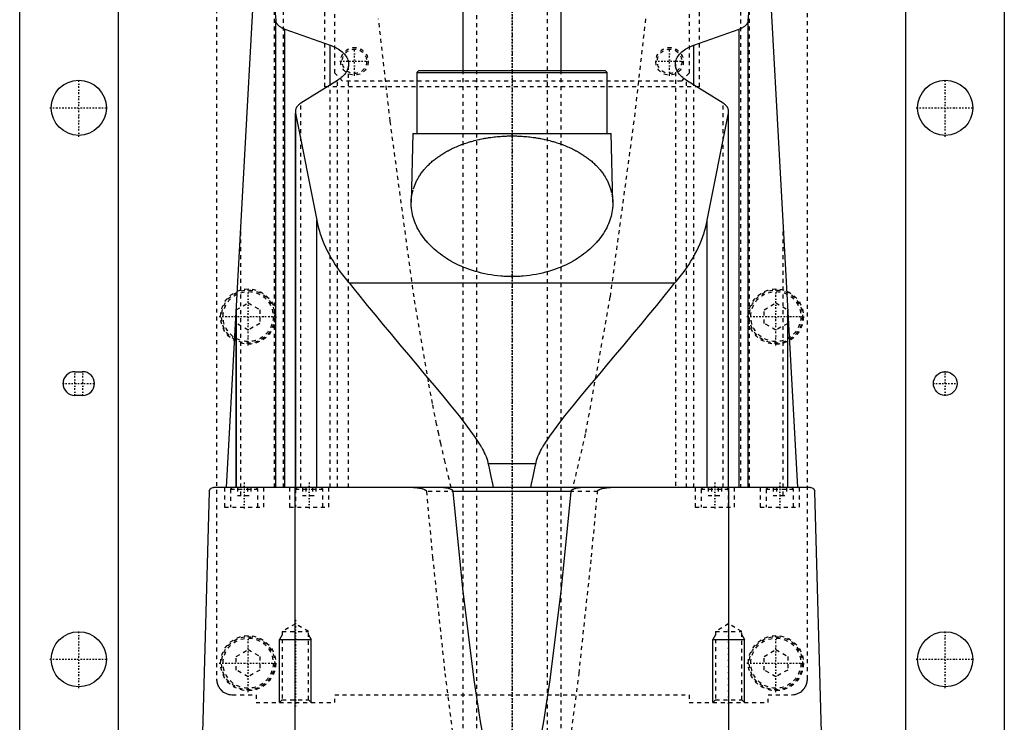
# Model space of a CAD drawing. Extents: x -125 to 125, y -92 to 634.
# Tile 4 of 8: x -125 to 125, y 57 to 235. Entities that reach past the tile are written whole.
import ezdxf

# ---------------------------------------------------------------- set-up
doc = ezdxf.new("R2010")
doc.units = 0
doc.linetypes.add('CENTER', pattern=[1.5, 0.45, -0.5, 0.05, -0.5])
doc.linetypes.add('DASHED', pattern=[2, 1, -1])
for name, color, linetype in [('AM_0', 7, 'CONTINUOUS'), ('AM_10', 7, 'CONTINUOUS'), ('AM_3', 7, 'DASHED'), ('AM_7', 7, 'CENTER')]:
    doc.layers.add(name, color=color, linetype=linetype)

msp = doc.modelspace()

# ---------------------------------------------------------------- linework, layer by layer
at = {"layer": 'AM_0', "color": 7, "linetype": 'CONTINUOUS'}
for p, q in [((-12.5, 585.5), (-12.5, 222.5)), ((12.5, 222.5), (12.5, 585.5)), ((-125, 53), (-125, 383)), ((125, 383), (125, 53)), ((-100, 363), (-100, 25)), ((100, 25), (100, 363)), ((-72.48, 116.6), (-61.98, 307.16)), ((61.98, 307.16), (72.48, 116.6)), ((-60, 116.6), (-60, 235.17)), ((60, 116.6), (60, 235.17)), ((-57.68, 116.6), (-57.68, 232.98)), ((-57.68, 232.98), (-46.13, 228.89)), ((46.13, 228.89), (57.68, 232.98)), ((57.68, 116.6), (57.68, 232.98)), ((-46.13, 218.85), (-46.13, 228.89)), ((46.13, 218.85), (46.13, 228.89)), ((-23.67, 222.5), (-24.17, 222)), ((-23.67, 222.5), (23.68, 222.5)), ((24.18, 222), (23.68, 222.5)), ((-24.17, 222), (-24.17, 206.5)), ((-24.17, 222), (24.18, 222)), ((24.18, 206.5), (24.18, 222)), ((-44.32, 219.97), (-53.59, 214.2)), ((53.59, 214.2), (44.32, 219.97)), ((-55, 212.05), (-55, 116.6)), ((-54.96, 116.6), (-54.96, 211.64)), ((-54.96, 211.64), (-49.57, 184.45)), ((49.57, 184.45), (54.96, 211.64)), ((54.96, 116.6), (54.96, 211.64)), ((55, 116.6), (55, 212.05)), ((-25.17, 206.5), (-25.59, 189.04)), ((-25.17, 206.5), (25.18, 206.5)), ((25.59, 189.04), (25.18, 206.5)), ((-49.57, 116.6), (-49.57, 184.45)), ((49.57, 116.6), (49.57, 184.45)), ((41.3, 168.52), (-41.3, 168.52)), ((-70, 116.6), (-70, 161.75)), ((-70, 161.67), (-70, 116.6)), ((70, 116.6), (70, 161.75)), ((70, 116.6), (70, 161.67)), ((-111, 146), (-109, 146)), ((-109, 140), (-111, 140)), ((6.05, 122.62), (-6.05, 122.62)), ((-79, 34.5), (-76.83, 115.63)), ((75.83, 116.6), (-75.83, 116.6)), ((-55.06, 34.5), (-55.06, 116.6)), ((14.95, 115.63), (-14.95, 115.63)), ((55.06, 34.5), (55.06, 116.6)), ((76.83, 115.63), (79, 34.5))]:
    msp.add_line(p, q, dxfattribs=at)
for points in [[(-63.73, 275.44, 0), (-63.09, 269.45, 0), (-61.84, 256.58, 0), (-60.6, 242.59, 0), (-60, 235.17, 0)], [(60, 235.17, 0), (60.6, 242.59, 0), (61.84, 256.58, 0), (63.09, 269.45, 0), (63.73, 275.44, 0)], [(-60, 235.17, 0), (-59.99, 235.1, 0), (-59.96, 234.97, 0), (-59.93, 234.83, 0), (-59.9, 234.76, 0), (-59.88, 234.69, 0), (-59.81, 234.55, 0), (-59.73, 234.41, 0), (-59.64, 234.27, 0), (-59.53, 234.14, 0), (-59.41, 234.01, 0), (-59.34, 233.94, 0), (-59.28, 233.88, 0), (-59.13, 233.75, 0), (-58.97, 233.63, 0), (-58.81, 233.52, 0), (-58.63, 233.41, 0), (-58.44, 233.31, 0), (-58.34, 233.26, 0), (-58.24, 233.21, 0), (-58.03, 233.12, 0), (-57.8, 233.03, 0), (-57.68, 232.98, 0)], [(57.68, 232.98, 0), (57.8, 233.03, 0), (58.03, 233.12, 0), (58.24, 233.21, 0), (58.34, 233.26, 0), (58.44, 233.31, 0), (58.63, 233.41, 0), (58.81, 233.52, 0), (58.97, 233.63, 0), (59.13, 233.75, 0), (59.28, 233.88, 0), (59.34, 233.94, 0), (59.41, 234.01, 0), (59.53, 234.14, 0), (59.64, 234.27, 0), (59.73, 234.41, 0), (59.81, 234.55, 0), (59.88, 234.69, 0), (59.9, 234.76, 0), (59.93, 234.83, 0), (59.96, 234.97, 0), (59.99, 235.1, 0), (60, 235.17, 0)], [(-46.13, 228.89, 0), (-45.89, 228.8, 0), (-45.41, 228.6, 0), (-44.96, 228.4, 0), (-44.75, 228.29, 0), (-44.54, 228.18, 0), (-44.16, 227.95, 0), (-43.79, 227.72, 0), (-43.44, 227.46, 0), (-43.12, 227.2, 0), (-42.83, 226.92, 0), (-42.69, 226.78, 0), (-42.56, 226.64, 0), (-42.32, 226.35, 0), (-42.11, 226.05, 0), (-41.94, 225.74, 0), (-41.79, 225.44, 0), (-41.67, 225.13, 0), (-41.63, 224.97, 0), (-41.59, 224.82, 0), (-41.53, 224.51, 0), (-41.5, 224.21, 0), (-41.5, 224.06, 0)], [(41.5, 224.06, 0), (41.5, 224.21, 0), (41.53, 224.51, 0), (41.59, 224.82, 0), (41.63, 224.97, 0), (41.67, 225.13, 0), (41.79, 225.44, 0), (41.94, 225.74, 0), (42.11, 226.05, 0), (42.32, 226.35, 0), (42.56, 226.64, 0), (42.69, 226.78, 0), (42.83, 226.92, 0), (43.12, 227.2, 0), (43.44, 227.46, 0), (43.79, 227.72, 0), (44.16, 227.96, 0), (44.55, 228.18, 0), (44.75, 228.29, 0), (44.96, 228.4, 0), (45.41, 228.6, 0), (45.89, 228.8, 0), (46.13, 228.89, 0)], [(-41.5, 224.06, 0), (-41.5, 223.94, 0), (-41.52, 223.7, 0), (-41.55, 223.47, 0), (-41.58, 223.34, 0), (-41.6, 223.22, 0), (-41.67, 222.98, 0), (-41.76, 222.74, 0), (-41.86, 222.5, 0), (-41.99, 222.25, 0), (-42.13, 222.01, 0), (-42.21, 221.9, 0), (-42.29, 221.78, 0), (-42.47, 221.54, 0), (-42.67, 221.31, 0), (-42.88, 221.09, 0), (-43.11, 220.87, 0), (-43.35, 220.66, 0), (-43.48, 220.55, 0), (-43.61, 220.45, 0), (-43.89, 220.25, 0), (-44.17, 220.06, 0), (-44.32, 219.97, 0)], [(44.32, 219.97, 0), (44.17, 220.06, 0), (43.88, 220.25, 0), (43.61, 220.45, 0), (43.48, 220.56, 0), (43.35, 220.66, 0), (43.1, 220.87, 0), (42.88, 221.09, 0), (42.66, 221.32, 0), (42.47, 221.55, 0), (42.29, 221.78, 0), (42.21, 221.9, 0), (42.13, 222.02, 0), (41.99, 222.26, 0), (41.86, 222.5, 0), (41.76, 222.74, 0), (41.67, 222.98, 0), (41.6, 223.22, 0), (41.58, 223.35, 0), (41.55, 223.47, 0), (41.52, 223.7, 0), (41.5, 223.94, 0), (41.5, 224.06, 0)], [(-53.59, 214.2, 0), (-53.66, 214.15, 0), (-53.81, 214.05, 0), (-53.95, 213.94, 0), (-54.01, 213.89, 0), (-54.08, 213.84, 0), (-54.2, 213.72, 0), (-54.31, 213.61, 0), (-54.42, 213.49, 0), (-54.52, 213.37, 0), (-54.61, 213.25, 0), (-54.65, 213.19, 0), (-54.69, 213.13, 0), (-54.76, 213, 0), (-54.82, 212.87, 0), (-54.87, 212.75, 0), (-54.92, 212.62, 0), (-54.95, 212.49, 0), (-54.96, 212.43, 0), (-54.97, 212.36, 0), (-54.99, 212.24, 0), (-55, 212.11, 0), (-55, 212.05, 0)], [(55, 212.05, 0), (55, 212.11, 0), (54.99, 212.24, 0), (54.97, 212.36, 0), (54.96, 212.43, 0), (54.95, 212.49, 0), (54.92, 212.62, 0), (54.87, 212.75, 0), (54.82, 212.87, 0), (54.76, 213, 0), (54.69, 213.13, 0), (54.65, 213.19, 0), (54.61, 213.25, 0), (54.52, 213.37, 0), (54.42, 213.49, 0), (54.31, 213.61, 0), (54.2, 213.72, 0), (54.08, 213.84, 0), (54.01, 213.89, 0), (53.95, 213.94, 0), (53.81, 214.05, 0), (53.66, 214.15, 0), (53.59, 214.2, 0)], [(-55, 212.05, 0), (-55, 211.98, 0), (-54.99, 211.85, 0), (-54.97, 211.71, 0), (-54.96, 211.64, 0)], [(54.96, 211.64, 0), (54.97, 211.71, 0), (54.99, 211.85, 0), (55, 211.98, 0), (55, 212.05, 0)], [(25.59, 189.04, 0), (25.59, 188.81, 0), (25.59, 188.35, 0), (25.56, 187.87, 0), (25.54, 187.64, 0), (25.52, 187.4, 0), (25.46, 186.92, 0), (25.38, 186.43, 0), (25.28, 185.95, 0), (25.16, 185.46, 0), (25.02, 184.97, 0), (24.95, 184.73, 0), (24.87, 184.49, 0), (24.69, 184, 0), (24.49, 183.51, 0), (24.28, 183.02, 0), (24.04, 182.54, 0), (23.78, 182.06, 0), (23.65, 181.82, 0), (23.51, 181.58, 0), (23.21, 181.1, 0), (22.9, 180.63, 0), (22.74, 180.4, 0), (22.57, 180.17, 0), (22.22, 179.71, 0), (21.85, 179.25, 0), (21.66, 179.03, 0), (21.46, 178.8, 0), (21.06, 178.36, 0), (20.63, 177.93, 0), (20.19, 177.51, 0), (19.74, 177.09, 0), (19.27, 176.68, 0), (19.03, 176.48, 0), (18.78, 176.28, 0), (18.28, 175.9, 0), (17.77, 175.52, 0), (17.24, 175.15, 0), (16.69, 174.79, 0), (16.12, 174.44, 0), (15.82, 174.26, 0), (15.52, 174.09, 0), (14.9, 173.75, 0), (14.26, 173.41, 0), (13.6, 173.09, 0), (12.93, 172.79, 0), (12.23, 172.49, 0), (11.87, 172.35, 0), (11.51, 172.21, 0), (10.78, 171.95, 0), (10.04, 171.7, 0), (9.28, 171.46, 0), (8.5, 171.25, 0), (7.72, 171.05, 0), (7.32, 170.96, 0), (6.93, 170.87, 0), (6.12, 170.71, 0), (5.31, 170.57, 0), (4.5, 170.45, 0), (3.68, 170.35, 0), (2.86, 170.27, 0), (2.45, 170.24, 0), (2.04, 170.21, 0), (1.22, 170.17, 0), (0.41, 170.15, 0), (0, 170.15, 0), (-0.41, 170.15, 0), (-1.22, 170.17, 0), (-2.04, 170.21, 0), (-2.45, 170.24, 0), (-2.86, 170.27, 0), (-3.68, 170.35, 0), (-4.5, 170.45, 0), (-5.31, 170.57, 0), (-6.12, 170.71, 0), (-6.93, 170.87, 0), (-7.32, 170.96, 0), (-7.72, 171.05, 0), (-8.5, 171.25, 0), (-9.28, 171.46, 0), (-10.04, 171.7, 0), (-10.78, 171.95, 0), (-11.51, 172.21, 0), (-11.87, 172.35, 0), (-12.23, 172.49, 0), (-12.93, 172.79, 0), (-13.6, 173.09, 0), (-14.26, 173.41, 0), (-14.9, 173.75, 0), (-15.52, 174.09, 0), (-15.82, 174.26, 0), (-16.12, 174.44, 0), (-16.69, 174.79, 0), (-17.24, 175.15, 0), (-17.77, 175.52, 0), (-18.28, 175.9, 0), (-18.78, 176.28, 0), (-19.03, 176.48, 0), (-19.27, 176.68, 0), (-19.74, 177.09, 0), (-20.19, 177.51, 0), (-20.63, 177.93, 0), (-21.06, 178.36, 0), (-21.46, 178.8, 0), (-21.66, 179.03, 0), (-21.85, 179.25, 0), (-22.22, 179.71, 0), (-22.57, 180.17, 0), (-22.74, 180.4, 0), (-22.9, 180.63, 0), (-23.21, 181.1, 0), (-23.51, 181.58, 0), (-23.65, 181.82, 0), (-23.78, 182.06, 0), (-24.04, 182.54, 0), (-24.28, 183.02, 0), (-24.49, 183.51, 0), (-24.69, 184, 0), (-24.87, 184.49, 0), (-24.95, 184.73, 0), (-25.02, 184.97, 0), (-25.16, 185.46, 0), (-25.28, 185.95, 0), (-25.38, 186.43, 0), (-25.46, 186.92, 0), (-25.52, 187.4, 0), (-25.54, 187.64, 0), (-25.56, 187.87, 0), (-25.59, 188.35, 0), (-25.59, 188.81, 0), (-25.59, 189.04, 0)], [(-49.57, 184.45, 0), (-49.48, 184, 0), (-49.28, 183.08, 0), (-49.04, 182.16, 0), (-48.91, 181.7, 0), (-48.77, 181.24, 0), (-48.47, 180.33, 0), (-48.13, 179.42, 0), (-47.76, 178.51, 0), (-47.36, 177.6, 0), (-46.93, 176.7, 0), (-46.7, 176.26, 0), (-46.46, 175.81, 0), (-45.97, 174.92, 0), (-45.44, 174.04, 0), (-44.89, 173.16, 0), (-44.3, 172.3, 0), (-43.68, 171.44, 0), (-43.36, 171.01, 0), (-43.04, 170.59, 0), (-42.36, 169.75, 0), (-41.66, 168.93, 0), (-41.3, 168.52, 0)], [(41.3, 168.52, 0), (41.66, 168.93, 0), (42.36, 169.75, 0), (43.04, 170.59, 0), (43.36, 171.01, 0), (43.68, 171.44, 0), (44.3, 172.3, 0), (44.89, 173.16, 0), (45.44, 174.04, 0), (45.97, 174.92, 0), (46.46, 175.81, 0), (46.7, 176.26, 0), (46.93, 176.7, 0), (47.36, 177.6, 0), (47.76, 178.51, 0), (48.13, 179.42, 0), (48.47, 180.33, 0), (48.77, 181.24, 0), (48.91, 181.7, 0), (49.04, 182.16, 0), (49.28, 183.08, 0), (49.48, 184, 0), (49.57, 184.45, 0)], [(-41.3, 168.52, 0), (-40.44, 167.42, 0), (-38.64, 165.15, 0), (-36.74, 162.81, 0), (-35.76, 161.61, 0), (-34.77, 160.4, 0), (-32.72, 157.92, 0), (-30.63, 155.41, 0), (-28.48, 152.85, 0), (-26.31, 150.27, 0), (-24.12, 147.67, 0), (-23.03, 146.37, 0), (-21.93, 145.07, 0), (-19.76, 142.48, 0), (-17.6, 139.89, 0), (-15.49, 137.32, 0), (-13.43, 134.76, 0), (-11.45, 132.21, 0), (-10.51, 130.94, 0), (-9.59, 129.67, 0), (-8.57, 128.15, 0), (-8.3, 127.72, 0), (-8.03, 127.27, 0), (-7.89, 127.05, 0), (-7.76, 126.83, 0), (-7.51, 126.37, 0), (-7.26, 125.91, 0), (-7.03, 125.44, 0), (-6.81, 124.96, 0), (-6.6, 124.47, 0), (-6.5, 124.22, 0), (-6.41, 123.97, 0), (-6.25, 123.44, 0), (-6.11, 122.9, 0), (-6.05, 122.62, 0)], [(6.05, 122.62, 0), (6.11, 122.9, 0), (6.25, 123.44, 0), (6.41, 123.97, 0), (6.5, 124.22, 0), (6.6, 124.47, 0), (6.81, 124.96, 0), (7.03, 125.44, 0), (7.26, 125.91, 0), (7.51, 126.37, 0), (7.76, 126.83, 0), (7.89, 127.05, 0), (8.03, 127.27, 0), (8.3, 127.72, 0), (8.57, 128.15, 0), (9.59, 129.67, 0), (10.51, 130.94, 0), (11.45, 132.21, 0), (13.43, 134.76, 0), (15.49, 137.32, 0), (17.6, 139.89, 0), (19.76, 142.48, 0), (21.93, 145.07, 0), (23.03, 146.37, 0), (24.12, 147.67, 0), (26.31, 150.27, 0), (28.48, 152.85, 0), (30.63, 155.41, 0), (32.72, 157.92, 0), (34.77, 160.4, 0), (35.76, 161.61, 0), (36.74, 162.81, 0), (38.64, 165.15, 0), (40.44, 167.42, 0), (41.3, 168.52, 0)], [(-6.05, 122.62, 0), (-5.83, 121.51, 0), (-5.4, 119.43, 0), (-4.97, 117.5, 0), (-4.76, 116.6, 0)], [(4.76, 116.6, 0), (4.97, 117.5, 0), (5.4, 119.43, 0), (5.83, 121.51, 0), (6.05, 122.62, 0)], [(-76.83, 115.63, 0), (-76.83, 115.63, 0), (-76.83, 115.63, 0), (-76.83, 115.63, 0), (-76.83, 115.63, 0), (-76.83, 115.63, 0), (-76.83, 115.63, 0), (-76.83, 115.63, 0), (-76.83, 115.63, 0), (-76.83, 115.64, 0), (-76.83, 115.64, 0), (-76.83, 115.64, 0), (-76.83, 115.65, 0), (-76.83, 115.65, 0), (-76.83, 115.65, 0), (-76.83, 115.66, 0), (-76.83, 115.66, 0), (-76.83, 115.66, 0), (-76.83, 115.66, 0), (-76.83, 115.66, 0), (-76.83, 115.67, 0), (-76.83, 115.67, 0), (-76.83, 115.67, 0), (-76.83, 115.68, 0), (-76.83, 115.68, 0), (-76.83, 115.68, 0), (-76.83, 115.68, 0), (-76.83, 115.68, 0), (-76.83, 115.69, 0), (-76.83, 115.69, 0), (-76.82, 115.71, 0), (-76.82, 115.72, 0), (-76.82, 115.73, 0), (-76.82, 115.74, 0), (-76.82, 115.75, 0), (-76.82, 115.75, 0), (-76.82, 115.76, 0), (-76.82, 115.76, 0), (-76.82, 115.77, 0), (-76.81, 115.8, 0), (-76.81, 115.82, 0), (-76.8, 115.83, 0), (-76.79, 115.87, 0), (-76.78, 115.9, 0), (-76.75, 115.98, 0), (-76.7, 116.09, 0), (-76.68, 116.13, 0), (-76.65, 116.17, 0), (-76.6, 116.24, 0), (-76.55, 116.3, 0), (-76.35, 116.45, 0), (-76, 116.59, 0), (-75.83, 116.6, 0)], [(-14.95, 115.63, 0), (-14.95, 115.63, 0), (-14.95, 115.63, 0), (-14.95, 115.64, 0), (-14.95, 115.64, 0), (-14.95, 115.64, 0), (-14.95, 115.65, 0), (-14.95, 115.65, 0), (-14.95, 115.66, 0), (-14.95, 115.67, 0), (-14.95, 115.67, 0), (-14.95, 115.67, 0), (-14.96, 115.68, 0), (-14.96, 115.68, 0), (-14.96, 115.69, 0), (-14.96, 115.69, 0), (-14.96, 115.7, 0), (-14.96, 115.7, 0), (-14.96, 115.71, 0), (-14.97, 115.71, 0), (-14.97, 115.71, 0), (-14.97, 115.72, 0), (-14.97, 115.72, 0), (-14.97, 115.72, 0), (-14.97, 115.73, 0), (-14.98, 115.73, 0), (-14.98, 115.74, 0), (-14.98, 115.74, 0), (-14.98, 115.74, 0), (-14.98, 115.75, 0), (-14.99, 115.75, 0), (-14.99, 115.76, 0), (-14.99, 115.76, 0), (-14.99, 115.77, 0), (-15, 115.77, 0), (-15, 115.77, 0), (-15, 115.78, 0), (-15.01, 115.79, 0), (-15.03, 115.82, 0), (-15.05, 115.84, 0), (-15.07, 115.87, 0), (-15.09, 115.88, 0), (-15.1, 115.89, 0), (-15.12, 115.91, 0), (-15.15, 115.93, 0), (-15.17, 115.95, 0), (-15.2, 115.97, 0), (-15.23, 115.99, 0), (-15.24, 116, 0), (-15.26, 116.01, 0), (-15.28, 116.03, 0), (-15.31, 116.04, 0), (-15.33, 116.05, 0), (-15.34, 116.06, 0), (-15.37, 116.08, 0), (-15.4, 116.09, 0), (-15.41, 116.1, 0), (-15.43, 116.11, 0), (-15.46, 116.12, 0), (-15.49, 116.13, 0), (-15.59, 116.18, 0), (-15.76, 116.24, 0), (-15.94, 116.3, 0), (-16.13, 116.36, 0), (-16.32, 116.4, 0), (-16.41, 116.42, 0), (-16.51, 116.44, 0), (-16.71, 116.48, 0), (-16.9, 116.51, 0), (-17.1, 116.54, 0), (-17.29, 116.56, 0), (-17.49, 116.57, 0), (-17.58, 116.58, 0), (-17.68, 116.59, 0), (-17.87, 116.6, 0), (-18.05, 116.6, 0), (-18.15, 116.6, 0)], [(-7.54, 54.88, 0), (-7.96, 57.2, 0), (-8.79, 62.22, 0), (-9.62, 67.74, 0), (-12.5, 90.94, 0), (-14.95, 115.63, 0)], [(14.95, 115.63, 0), (12.5, 90.94, 0), (9.62, 67.74, 0), (8.79, 62.22, 0), (7.96, 57.2, 0), (7.54, 54.88, 0)], [(18.15, 116.6, 0), (18.05, 116.6, 0), (17.87, 116.6, 0), (17.68, 116.59, 0), (17.58, 116.58, 0), (17.49, 116.57, 0), (17.29, 116.56, 0), (17.1, 116.54, 0), (16.9, 116.51, 0), (16.71, 116.48, 0), (16.51, 116.44, 0), (16.41, 116.42, 0), (16.32, 116.4, 0), (16.13, 116.36, 0), (15.94, 116.3, 0), (15.76, 116.24, 0), (15.59, 116.18, 0), (15.49, 116.13, 0), (15.46, 116.12, 0), (15.43, 116.11, 0), (15.41, 116.1, 0), (15.4, 116.09, 0), (15.37, 116.08, 0), (15.34, 116.06, 0), (15.33, 116.05, 0), (15.31, 116.04, 0), (15.28, 116.03, 0), (15.26, 116.01, 0), (15.24, 116, 0), (15.23, 115.99, 0), (15.2, 115.97, 0), (15.17, 115.95, 0), (15.15, 115.93, 0), (15.12, 115.91, 0), (15.1, 115.89, 0), (15.09, 115.88, 0), (15.07, 115.87, 0), (15.05, 115.84, 0), (15.03, 115.82, 0), (15.01, 115.79, 0), (15, 115.78, 0), (15, 115.77, 0), (15, 115.77, 0), (14.99, 115.77, 0), (14.99, 115.76, 0), (14.99, 115.76, 0), (14.99, 115.75, 0), (14.98, 115.75, 0), (14.98, 115.74, 0), (14.98, 115.74, 0), (14.98, 115.74, 0), (14.98, 115.73, 0), (14.97, 115.73, 0), (14.97, 115.72, 0), (14.97, 115.72, 0), (14.97, 115.72, 0), (14.97, 115.71, 0), (14.97, 115.71, 0), (14.96, 115.71, 0), (14.96, 115.7, 0), (14.96, 115.7, 0), (14.96, 115.69, 0), (14.96, 115.69, 0), (14.96, 115.68, 0), (14.96, 115.68, 0), (14.95, 115.67, 0), (14.95, 115.67, 0), (14.95, 115.67, 0), (14.95, 115.66, 0), (14.95, 115.65, 0), (14.95, 115.65, 0), (14.95, 115.64, 0), (14.95, 115.64, 0), (14.95, 115.64, 0), (14.95, 115.63, 0), (14.95, 115.63, 0), (14.95, 115.63, 0)], [(75.83, 116.6, 0), (76, 116.59, 0), (76.35, 116.45, 0), (76.55, 116.3, 0), (76.6, 116.24, 0), (76.65, 116.17, 0), (76.68, 116.13, 0), (76.7, 116.09, 0), (76.75, 115.98, 0), (76.78, 115.9, 0), (76.79, 115.87, 0), (76.8, 115.83, 0), (76.81, 115.82, 0), (76.81, 115.8, 0), (76.82, 115.77, 0), (76.82, 115.76, 0), (76.82, 115.76, 0), (76.82, 115.75, 0), (76.82, 115.75, 0), (76.82, 115.74, 0), (76.82, 115.73, 0), (76.82, 115.72, 0), (76.82, 115.71, 0), (76.83, 115.69, 0), (76.83, 115.69, 0), (76.83, 115.68, 0), (76.83, 115.68, 0), (76.83, 115.68, 0), (76.83, 115.68, 0), (76.83, 115.68, 0), (76.83, 115.67, 0), (76.83, 115.67, 0), (76.83, 115.67, 0), (76.83, 115.66, 0), (76.83, 115.66, 0), (76.83, 115.66, 0), (76.83, 115.66, 0), (76.83, 115.66, 0), (76.83, 115.65, 0), (76.83, 115.65, 0), (76.83, 115.65, 0), (76.83, 115.64, 0), (76.83, 115.64, 0), (76.83, 115.64, 0), (76.83, 115.63, 0), (76.83, 115.63, 0), (76.83, 115.63, 0), (76.83, 115.63, 0), (76.83, 115.63, 0), (76.83, 115.63, 0), (76.83, 115.63, 0), (76.83, 115.63, 0), (76.83, 115.63, 0)]]:
    msp.add_polyline3d(points, dxfattribs=at)
for centre, radius in [((-110, 213), 7), ((110, 213), 7), ((110, 143), 3), ((-110, 73), 7), ((110, 73), 7)]:
    msp.add_circle(centre, radius, dxfattribs=at)
for centre, start, end in [((-111, 143), 90, 270), ((-109, 143), 270, 90)]:
    msp.add_arc(centre, 3, start, end, dxfattribs=at)
at = {"layer": 'AM_10', "color": 7, "linetype": 'CONTINUOUS'}
for p, q in [((-58.32, 79.17), (-59, 78)), ((-59, 62), (-59, 78)), ((-59, 78), (-51, 78)), ((-51.68, 79.17), (-51, 78)), ((-51, 62), (-51, 78)), ((51.68, 79.17), (51, 78)), ((51, 62), (51, 78)), ((51, 78), (59, 78)), ((58.32, 79.17), (59, 78)), ((59, 62), (59, 78))]:
    msp.add_line(p, q, dxfattribs=at)
at = {"layer": 'AM_3', "color": 6, "linetype": 'DASHED'}
for p, q in [((-9, 600.5), (-9, -59.5)), ((9, -59.5), (9, 600.5)), ((-75, 380), (-75, 68)), ((75, 68), (75, 380)), ((-58, 116.6), (-58, 315.44)), ((58, 315.44), (58, 116.6)), ((-60.27, 116.6), (-60.27, 312.71)), ((60.27, 116.6), (60.27, 312.71)), ((-47.5, 218.3), (-47.5, 311.3)), ((47.5, 311.3), (47.5, 218.3)), ((-45, 221.8), (-45, 307.8)), ((45, 308.8), (45, 221.8)), ((-41.5, 116.6), (-41.5, 224.06)), ((-12.5, 222.5), (-12.5, -12.5)), ((12.5, -12.5), (12.5, 222.5)), ((41.5, 224.06), (41.5, 116.6)), ((-43, 219.8), (-45, 221.8)), ((45, 221.8), (43, 219.8)), ((47.5, 218.3), (-47.5, 218.3)), ((-46.13, 116.6), (-46.13, 218.85)), ((-44.32, 116.6), (-44.32, 219.97)), ((43, 219.8), (-43, 219.8)), ((44.32, 116.6), (44.32, 219.97)), ((46.13, 116.6), (46.13, 218.85)), ((-53.59, 116.6), (-53.59, 214.2)), ((53.59, 116.6), (53.59, 214.2)), ((-68.87, 114.6), (-68.87, 182.23)), ((68.87, 114.6), (68.87, 182.23)), ((-70, 161.73), (-67, 163.46)), ((-67, 163.46), (-64, 161.73)), ((64, 161.73), (67, 163.46)), ((67, 163.46), (70, 161.73)), ((-70, 161.67), (-70, 161.73)), ((-70, 116.6), (-70, 161.71)), ((-70, 161.67), (-70, 161.71)), ((-64, 161.73), (-64, 158.27)), ((64, 158.27), (64, 161.73)), ((70, 161.73), (70, 161.67)), ((70, 116.6), (70, 161.71)), ((-67, 156.54), (-70, 158.27)), ((-64, 158.27), (-67, 156.54)), ((67, 156.54), (64, 158.27)), ((70, 158.27), (67, 156.54)), ((-73, 116.6), (-73, 111.6)), ((-71.1, 116.6), (-71.5, 116.2)), ((-71.5, 116.2), (-71.5, 111.6)), ((-71.5, 116.2), (-64.5, 116.2)), ((-69.73, 116.6), (-69.73, 114.6)), ((-67.13, 116.6), (-67.13, 114.6)), ((-66.27, 116.6), (-66.27, 114.6)), ((-64.5, 116.2), (-64.9, 116.6)), ((-64.5, 111.6), (-64.5, 116.2)), ((-63, 111.6), (-63, 116.6)), ((-56.5, 116.6), (-56.5, 111.6)), ((-54.6, 116.6), (-55, 116.2)), ((-55, 116.2), (-55, 111.6)), ((-55, 116.2), (-48, 116.2)), ((-53.23, 116.6), (-53.23, 114.6)), ((-52.37, 116.6), (-52.37, 114.6)), ((-50.63, 116.6), (-50.63, 114.6)), ((-49.77, 116.6), (-49.77, 114.6)), ((-48, 116.2), (-48.4, 116.6)), ((-48, 111.6), (-48, 116.2)), ((-46.5, 111.6), (-46.5, 116.6)), ((21.74, 115.63), (-21.74, 115.63)), ((46.5, 116.6), (46.5, 111.6)), ((48.4, 116.6), (48, 116.2)), ((48, 116.2), (48, 111.6)), ((48, 116.2), (55, 116.2)), ((49.77, 116.6), (49.77, 114.6)), ((50.63, 116.6), (50.63, 114.6)), ((52.37, 116.6), (52.37, 114.6)), ((53.23, 116.6), (53.23, 114.6)), ((55, 116.2), (54.6, 116.6)), ((55, 111.6), (55, 116.2)), ((56.5, 111.6), (56.5, 116.6)), ((63, 116.6), (63, 111.6)), ((64.9, 116.6), (64.5, 116.2)), ((64.5, 116.2), (64.5, 111.6)), ((64.5, 116.2), (71.5, 116.2)), ((66.27, 116.6), (66.27, 114.6)), ((67.13, 116.6), (67.13, 114.6)), ((69.73, 116.6), (69.73, 114.6)), ((71.5, 116.2), (71.1, 116.6)), ((71.5, 111.6), (71.5, 116.2)), ((73, 111.6), (73, 116.6)), ((-69.73, 114.6), (-66.27, 114.6)), ((-53.23, 114.6), (-49.77, 114.6)), ((49.77, 114.6), (53.23, 114.6)), ((66.27, 114.6), (69.73, 114.6)), ((-73, 111.6), (-63, 111.6)), ((-56.5, 111.6), (-46.5, 111.6)), ((46.5, 111.6), (56.5, 111.6)), ((63, 111.6), (73, 111.6)), ((-55, 82), (-58.32, 80.08)), ((-58.32, 80.08), (-58.32, 62.68)), ((-58.32, 80.08), (-51.68, 80.08)), ((-51.68, 80.08), (-55, 82)), ((-51.68, 62.68), (-51.68, 80.08)), ((55, 82), (51.68, 80.08)), ((51.68, 80.08), (51.68, 62.68)), ((51.68, 80.08), (58.32, 80.08)), ((58.32, 80.08), (55, 82)), ((58.32, 62.68), (58.32, 80.08)), ((-70, 73.73), (-67, 75.46)), ((-67, 75.46), (-64, 73.73)), ((64, 73.73), (67, 75.46)), ((67, 75.46), (70, 73.73)), ((-70, 70.27), (-70, 73.73)), ((-64, 73.73), (-64, 70.27)), ((64, 70.27), (64, 73.73)), ((70, 73.73), (70, 70.27)), ((-67, 68.54), (-70, 70.27)), ((-64, 70.27), (-67, 68.54)), ((67, 68.54), (64, 70.27)), ((70, 70.27), (67, 68.54)), ((-71, 64), (-65, 64)), ((-65, 64), (-65, 62)), ((-58.32, 62.68), (-59, 62)), ((-58.32, 62.68), (-51.68, 62.68)), ((-51, 62), (-51.68, 62.68)), ((-45, 62), (-45, 64)), ((-45, 64), (45, 64)), ((45, 64), (45, 62)), ((51.68, 62.68), (51, 62)), ((51.68, 62.68), (58.32, 62.68)), ((59, 62), (58.32, 62.68)), ((65, 64), (71, 64)), ((65, 62), (65, 64)), ((-65, 62), (-45, 62)), ((45, 62), (65, 62))]:
    msp.add_line(p, q, dxfattribs=at)
for points in [[(-15.41, 116.6, 0), (-15.95, 118.69, 0), (-17.01, 123.08, 0), (-18.08, 127.76, 0), (-18.61, 130.2, 0), (-19.13, 132.71, 0), (-20.19, 137.95, 0), (-21.24, 143.47, 0), (-24.88, 164.98, 0), (-30.94, 209.64, 0), (-33.89, 235.56, 0)], [(33.89, 235.56, 0), (30.94, 209.64, 0), (24.88, 164.98, 0), (18.61, 130.2, 0), (15.41, 116.6, 0)], [(-25.59, 189.04, 0), (-25.56, 189.72, 0), (-25.37, 191.08, 0), (-25.03, 192.45, 0), (-24.79, 193.14, 0), (-24.51, 193.82, 0), (-24.13, 194.61, 0), (-24.01, 194.83, 0), (-23.89, 195.05, 0), (-23.83, 195.16, 0), (-23.76, 195.28, 0), (-23.63, 195.5, 0), (-23.49, 195.72, 0), (-23.35, 195.93, 0), (-23.2, 196.15, 0), (-23.05, 196.37, 0), (-22.97, 196.47, 0), (-22.89, 196.58, 0), (-22.73, 196.79, 0), (-22.56, 197.01, 0), (-22.39, 197.22, 0), (-22.22, 197.42, 0), (-22.04, 197.63, 0), (-21.95, 197.73, 0), (-21.85, 197.84, 0), (-21.67, 198.04, 0), (-21.47, 198.24, 0), (-21.28, 198.44, 0), (-21.07, 198.64, 0), (-20.87, 198.83, 0), (-20.76, 198.93, 0), (-20.66, 199.03, 0), (-20.44, 199.22, 0), (-20.23, 199.41, 0), (-20, 199.59, 0), (-19.78, 199.78, 0), (-19.55, 199.96, 0), (-19.43, 200.05, 0), (-19.31, 200.14, 0), (-19.08, 200.32, 0), (-18.83, 200.49, 0), (-18.71, 200.58, 0), (-18.59, 200.67, 0), (-18.34, 200.84, 0), (-18.09, 201, 0), (-17.96, 201.09, 0), (-17.83, 201.17, 0), (-17.58, 201.33, 0), (-17.32, 201.49, 0), (-17.05, 201.65, 0), (-16.78, 201.8, 0), (-16.5, 201.96, 0), (-16.36, 202.04, 0), (-16.22, 202.11, 0), (-15.94, 202.26, 0), (-15.64, 202.41, 0), (-15.35, 202.56, 0), (-15.04, 202.71, 0), (-14.73, 202.85, 0), (-14.58, 202.92, 0), (-14.42, 202.99, 0), (-14.1, 203.13, 0), (-13.78, 203.27, 0), (-13.45, 203.4, 0), (-13.12, 203.53, 0), (-12.78, 203.66, 0), (-12.61, 203.72, 0), (-12.44, 203.78, 0), (-12.1, 203.91, 0), (-11.75, 204.02, 0), (-11.4, 204.14, 0), (-11.04, 204.25, 0), (-10.68, 204.36, 0), (-10.5, 204.41, 0), (-10.32, 204.47, 0), (-9.95, 204.57, 0), (-9.58, 204.67, 0), (-9.21, 204.76, 0), (-8.83, 204.85, 0), (-8.45, 204.94, 0), (-8.26, 204.98, 0), (-8.07, 205.03, 0), (-7.68, 205.11, 0), (-7.3, 205.18, 0), (-7.1, 205.22, 0), (-6.91, 205.25, 0), (-6.52, 205.32, 0), (-6.13, 205.39, 0), (-5.93, 205.42, 0), (-5.74, 205.45, 0), (-5.34, 205.5, 0), (-4.95, 205.55, 0), (-4.55, 205.6, 0), (-4.15, 205.65, 0), (-3.76, 205.69, 0), (-3.56, 205.7, 0), (-3.36, 205.72, 0), (-2.96, 205.75, 0), (-2.56, 205.78, 0), (-2.17, 205.81, 0), (-1.77, 205.82, 0), (-1.37, 205.84, 0), (-1.18, 205.85, 0), (-0.98, 205.85, 0), (-0.59, 205.86, 0), (-0.2, 205.86, 0), (0, 205.86, 0)], [(0, 205.86, 0), (0.2, 205.86, 0), (0.59, 205.86, 0), (0.98, 205.85, 0), (1.18, 205.85, 0), (1.37, 205.84, 0), (1.77, 205.82, 0), (2.17, 205.81, 0), (2.56, 205.78, 0), (2.96, 205.75, 0), (3.36, 205.72, 0), (3.56, 205.7, 0), (3.76, 205.69, 0), (4.15, 205.65, 0), (4.55, 205.6, 0), (4.95, 205.55, 0), (5.34, 205.5, 0), (5.74, 205.45, 0), (5.93, 205.42, 0), (6.13, 205.39, 0), (6.52, 205.32, 0), (6.91, 205.25, 0), (7.1, 205.22, 0), (7.3, 205.18, 0), (7.68, 205.11, 0), (8.07, 205.03, 0), (8.26, 204.98, 0), (8.45, 204.94, 0), (8.83, 204.85, 0), (9.21, 204.76, 0), (9.58, 204.67, 0), (9.95, 204.57, 0), (10.32, 204.47, 0), (10.5, 204.41, 0), (10.68, 204.36, 0), (11.04, 204.25, 0), (11.4, 204.14, 0), (11.75, 204.02, 0), (12.1, 203.91, 0), (12.44, 203.78, 0), (12.61, 203.72, 0), (12.78, 203.66, 0), (13.12, 203.53, 0), (13.45, 203.4, 0), (13.78, 203.27, 0), (14.1, 203.13, 0), (14.42, 202.99, 0), (14.58, 202.92, 0), (14.73, 202.85, 0), (15.04, 202.71, 0), (15.35, 202.56, 0), (15.64, 202.41, 0), (15.94, 202.26, 0), (16.22, 202.11, 0), (16.36, 202.04, 0), (16.5, 201.96, 0), (16.78, 201.8, 0), (17.05, 201.65, 0), (17.32, 201.49, 0), (17.58, 201.33, 0), (17.83, 201.17, 0), (17.96, 201.09, 0), (18.09, 201, 0), (18.34, 200.84, 0), (18.59, 200.67, 0), (18.71, 200.58, 0), (18.83, 200.49, 0), (19.08, 200.32, 0), (19.31, 200.14, 0), (19.43, 200.05, 0), (19.55, 199.96, 0), (19.78, 199.78, 0), (20, 199.59, 0), (20.23, 199.41, 0), (20.44, 199.22, 0), (20.66, 199.03, 0), (20.76, 198.93, 0), (20.87, 198.83, 0), (21.07, 198.64, 0), (21.28, 198.44, 0), (21.47, 198.24, 0), (21.67, 198.04, 0), (21.85, 197.84, 0), (21.95, 197.73, 0), (22.04, 197.63, 0), (22.22, 197.42, 0), (22.39, 197.22, 0), (22.56, 197.01, 0), (22.73, 196.79, 0), (22.89, 196.58, 0), (22.97, 196.47, 0), (23.05, 196.37, 0), (23.2, 196.15, 0), (23.35, 195.93, 0), (23.49, 195.72, 0), (23.63, 195.5, 0), (23.76, 195.28, 0), (23.83, 195.16, 0), (23.89, 195.05, 0), (24.01, 194.83, 0), (24.13, 194.61, 0), (24.51, 193.82, 0), (24.79, 193.14, 0), (25.03, 192.45, 0), (25.37, 191.08, 0), (25.56, 189.72, 0), (25.59, 189.04, 0)], [(-24.97, 116.6, 0), (-24.88, 116.6, 0), (-24.69, 116.6, 0), (-24.5, 116.59, 0), (-24.4, 116.58, 0), (-24.3, 116.58, 0), (-24.11, 116.56, 0), (-23.91, 116.54, 0), (-23.71, 116.51, 0), (-23.51, 116.48, 0), (-23.32, 116.45, 0), (-23.22, 116.43, 0), (-23.12, 116.41, 0), (-22.93, 116.36, 0), (-22.74, 116.31, 0), (-22.56, 116.25, 0), (-22.38, 116.18, 0), (-22.28, 116.14, 0), (-22.26, 116.13, 0), (-22.23, 116.11, 0), (-22.21, 116.1, 0), (-22.2, 116.1, 0), (-22.17, 116.08, 0), (-22.14, 116.07, 0), (-22.12, 116.06, 0), (-22.11, 116.05, 0), (-22.08, 116.03, 0), (-22.05, 116.01, 0), (-22.04, 116.01, 0), (-22.02, 116, 0), (-22, 115.98, 0), (-21.97, 115.96, 0), (-21.94, 115.94, 0), (-21.92, 115.92, 0), (-21.89, 115.89, 0), (-21.88, 115.88, 0), (-21.87, 115.87, 0), (-21.85, 115.85, 0), (-21.83, 115.82, 0), (-21.81, 115.8, 0), (-21.8, 115.78, 0), (-21.79, 115.78, 0), (-21.79, 115.77, 0), (-21.79, 115.77, 0), (-21.79, 115.77, 0), (-21.78, 115.76, 0), (-21.78, 115.76, 0), (-21.78, 115.75, 0), (-21.78, 115.75, 0), (-21.77, 115.74, 0), (-21.77, 115.74, 0), (-21.77, 115.74, 0), (-21.77, 115.73, 0), (-21.77, 115.73, 0), (-21.77, 115.72, 0), (-21.76, 115.72, 0), (-21.76, 115.71, 0), (-21.76, 115.71, 0), (-21.76, 115.71, 0), (-21.76, 115.7, 0), (-21.76, 115.7, 0), (-21.75, 115.69, 0), (-21.75, 115.69, 0), (-21.75, 115.68, 0), (-21.75, 115.68, 0), (-21.75, 115.67, 0), (-21.75, 115.67, 0), (-21.75, 115.67, 0), (-21.75, 115.66, 0), (-21.74, 115.66, 0), (-21.74, 115.65, 0), (-21.74, 115.64, 0), (-21.74, 115.64, 0), (-21.74, 115.64, 0), (-21.74, 115.63, 0), (-21.74, 115.63, 0), (-21.74, 115.63, 0)], [(-21.74, 115.63, 0), (-20.18, 98.98, 0), (-17.03, 69.41, 0), (-13.86, 44.87, 0), (-12.26, 34.5, 0)], [(12.26, 34.5, 0), (13.86, 44.87, 0), (17.03, 69.41, 0), (20.18, 98.98, 0), (21.74, 115.63, 0)], [(21.74, 115.63, 0), (21.74, 115.63, 0), (21.74, 115.63, 0), (21.74, 115.64, 0), (21.74, 115.64, 0), (21.74, 115.64, 0), (21.74, 115.65, 0), (21.74, 115.66, 0), (21.75, 115.66, 0), (21.75, 115.67, 0), (21.75, 115.67, 0), (21.75, 115.67, 0), (21.75, 115.68, 0), (21.75, 115.68, 0), (21.75, 115.69, 0), (21.75, 115.69, 0), (21.76, 115.7, 0), (21.76, 115.7, 0), (21.76, 115.71, 0), (21.76, 115.71, 0), (21.76, 115.71, 0), (21.76, 115.72, 0), (21.77, 115.72, 0), (21.77, 115.73, 0), (21.77, 115.73, 0), (21.77, 115.74, 0), (21.77, 115.74, 0), (21.77, 115.74, 0), (21.78, 115.75, 0), (21.78, 115.75, 0), (21.78, 115.76, 0), (21.78, 115.76, 0), (21.79, 115.77, 0), (21.79, 115.77, 0), (21.79, 115.77, 0), (21.79, 115.78, 0), (21.8, 115.78, 0), (21.81, 115.8, 0), (21.83, 115.82, 0), (21.85, 115.85, 0), (21.87, 115.87, 0), (21.88, 115.88, 0), (21.89, 115.89, 0), (21.92, 115.92, 0), (21.94, 115.94, 0), (21.97, 115.96, 0), (22, 115.98, 0), (22.02, 116, 0), (22.04, 116.01, 0), (22.05, 116.01, 0), (22.08, 116.03, 0), (22.11, 116.05, 0), (22.12, 116.06, 0), (22.14, 116.07, 0), (22.17, 116.08, 0), (22.2, 116.1, 0), (22.21, 116.1, 0), (22.23, 116.11, 0), (22.26, 116.13, 0), (22.28, 116.14, 0), (22.38, 116.18, 0), (22.56, 116.25, 0), (22.74, 116.31, 0), (22.93, 116.36, 0), (23.12, 116.41, 0), (23.22, 116.43, 0), (23.32, 116.45, 0), (23.51, 116.48, 0), (23.71, 116.51, 0), (23.91, 116.54, 0), (24.11, 116.56, 0), (24.3, 116.58, 0), (24.4, 116.58, 0), (24.5, 116.59, 0), (24.69, 116.6, 0), (24.88, 116.6, 0), (24.97, 116.6, 0)], [(-75, 68, 0), (-75, 67.97, 0), (-75, 67.9, 0), (-75, 67.83, 0), (-74.99, 67.79, 0), (-74.99, 67.76, 0), (-74.99, 67.69, 0), (-74.98, 67.62, 0), (-74.97, 67.55, 0), (-74.97, 67.48, 0), (-74.96, 67.41, 0), (-74.95, 67.38, 0), (-74.95, 67.34, 0), (-74.93, 67.27, 0), (-74.92, 67.21, 0), (-74.91, 67.14, 0), (-74.89, 67.07, 0), (-74.87, 67, 0), (-74.87, 66.97, 0), (-74.86, 66.94, 0), (-74.84, 66.87, 0), (-74.82, 66.81, 0), (-74.81, 66.77, 0), (-74.8, 66.74, 0), (-74.77, 66.68, 0), (-74.75, 66.61, 0), (-74.74, 66.58, 0), (-74.73, 66.55, 0), (-74.7, 66.49, 0), (-74.68, 66.43, 0), (-74.65, 66.37, 0), (-74.62, 66.31, 0), (-74.59, 66.25, 0), (-74.58, 66.22, 0), (-74.57, 66.19, 0), (-74.54, 66.13, 0), (-74.51, 66.07, 0), (-74.47, 66.02, 0), (-74.44, 65.96, 0), (-74.41, 65.91, 0), (-74.39, 65.88, 0), (-74.38, 65.86, 0), (-74.34, 65.8, 0), (-74.31, 65.75, 0), (-74.27, 65.7, 0), (-74.24, 65.65, 0), (-74.2, 65.6, 0), (-74.19, 65.58, 0), (-74.17, 65.56, 0), (-74.13, 65.51, 0), (-74.1, 65.47, 0), (-74.06, 65.42, 0), (-74.02, 65.38, 0), (-73.99, 65.34, 0), (-73.97, 65.32, 0), (-73.95, 65.3, 0), (-73.91, 65.25, 0), (-73.87, 65.21, 0), (-73.83, 65.17, 0), (-73.79, 65.14, 0), (-73.75, 65.1, 0), (-73.73, 65.08, 0), (-73.71, 65.06, 0), (-73.67, 65.02, 0), (-73.63, 64.99, 0), (-73.61, 64.97, 0), (-73.48, 64.86, 0), (-73.21, 64.67, 0), (-72.94, 64.5, 0), (-72.65, 64.36, 0), (-72.35, 64.24, 0), (-72.05, 64.14, 0), (-71.9, 64.1, 0), (-71.75, 64.07, 0), (-71.45, 64.02, 0), (-71.15, 64, 0), (-71, 64, 0)], [(71, 64, 0), (71.15, 64, 0), (71.45, 64.02, 0), (71.75, 64.07, 0), (71.9, 64.1, 0), (72.05, 64.14, 0), (72.35, 64.24, 0), (72.65, 64.36, 0), (72.94, 64.5, 0), (73.21, 64.67, 0), (73.48, 64.86, 0), (73.61, 64.97, 0), (73.63, 64.99, 0), (73.67, 65.02, 0), (73.71, 65.06, 0), (73.73, 65.08, 0), (73.75, 65.1, 0), (73.79, 65.14, 0), (73.83, 65.17, 0), (73.87, 65.21, 0), (73.91, 65.25, 0), (73.95, 65.3, 0), (73.97, 65.32, 0), (73.99, 65.34, 0), (74.02, 65.38, 0), (74.06, 65.42, 0), (74.1, 65.47, 0), (74.13, 65.51, 0), (74.17, 65.56, 0), (74.19, 65.58, 0), (74.2, 65.6, 0), (74.24, 65.65, 0), (74.27, 65.7, 0), (74.31, 65.75, 0), (74.34, 65.8, 0), (74.38, 65.86, 0), (74.39, 65.88, 0), (74.41, 65.91, 0), (74.44, 65.96, 0), (74.47, 66.02, 0), (74.51, 66.07, 0), (74.54, 66.13, 0), (74.57, 66.19, 0), (74.58, 66.22, 0), (74.59, 66.25, 0), (74.62, 66.31, 0), (74.65, 66.37, 0), (74.68, 66.43, 0), (74.7, 66.49, 0), (74.73, 66.55, 0), (74.74, 66.58, 0), (74.75, 66.61, 0), (74.77, 66.68, 0), (74.8, 66.74, 0), (74.81, 66.77, 0), (74.82, 66.81, 0), (74.84, 66.87, 0), (74.86, 66.94, 0), (74.87, 66.97, 0), (74.87, 67, 0), (74.89, 67.07, 0), (74.91, 67.14, 0), (74.92, 67.21, 0), (74.93, 67.27, 0), (74.95, 67.34, 0), (74.95, 67.38, 0), (74.96, 67.41, 0), (74.97, 67.48, 0), (74.97, 67.55, 0), (74.98, 67.62, 0), (74.99, 67.69, 0), (74.99, 67.76, 0), (74.99, 67.79, 0), (75, 67.83, 0), (75, 67.9, 0), (75, 67.97, 0), (75, 68, 0)]]:
    msp.add_polyline3d(points, dxfattribs=at)
for centre, radius in [((-40, 224.8), 3.5), ((-40, 224.8), 3.1), ((40, 224.8), 3.5), ((40, 224.8), 3.1), ((-67, 160), 7), ((-67, 160), 6.75), ((-67, 160), 6.35), ((67, 160), 7), ((67, 160), 6.75), ((67, 160), 6.35), ((-67, 72), 7), ((-67, 72), 6.75), ((-67, 72), 6.35), ((67, 72), 7), ((67, 72), 6.75), ((67, 72), 6.35)]:
    msp.add_circle(centre, radius, dxfattribs=at)
at = {"layer": 'AM_7', "color": 4, "linetype": 'CENTER'}
for p, q in [((0, 633.5), (0, -92.5)), ((0, 386.4), (0, -18.4)), ((0, 247.5), (0, -82.5)), ((-40, 221.12), (-40, 228.47)), ((40, 221.12), (40, 228.47)), ((-43.68, 224.8), (-36.32, 224.8)), ((36.33, 224.8), (43.68, 224.8)), ((-110, 205.65), (-110, 220.35)), ((110, 205.65), (110, 220.35)), ((-117.35, 213), (-102.65, 213)), ((102.65, 213), (117.35, 213)), ((-67, 152.65), (-67, 167.35)), ((67, 152.65), (67, 167.35)), ((-74.35, 160), (-59.65, 160)), ((59.65, 160), (74.35, 160)), ((-111, 139.85), (-111, 146.15)), ((-109, 139.85), (-109, 146.15)), ((110, 139.85), (110, 146.15)), ((-114.15, 143), (-105.85, 143)), ((106.85, 143), (113.15, 143)), ((-68, 117.9), (-68, 111.3)), ((-51.5, 117.9), (-51.5, 111.3)), ((51.5, 117.9), (51.5, 111.3)), ((68, 117.9), (68, 111.3)), ((-55, 83), (-55, 61)), ((55, 83), (55, 61)), ((-110, 65.65), (-110, 80.35)), ((110, 65.65), (110, 80.35)), ((-67, 64.65), (-67, 79.35)), ((67, 64.65), (67, 79.35)), ((-117.35, 73), (-102.65, 73)), ((102.65, 73), (117.35, 73)), ((-74.35, 72), (-59.65, 72)), ((59.65, 72), (74.35, 72))]:
    msp.add_line(p, q, dxfattribs=at)

doc.saveas('drawing.dxf')
